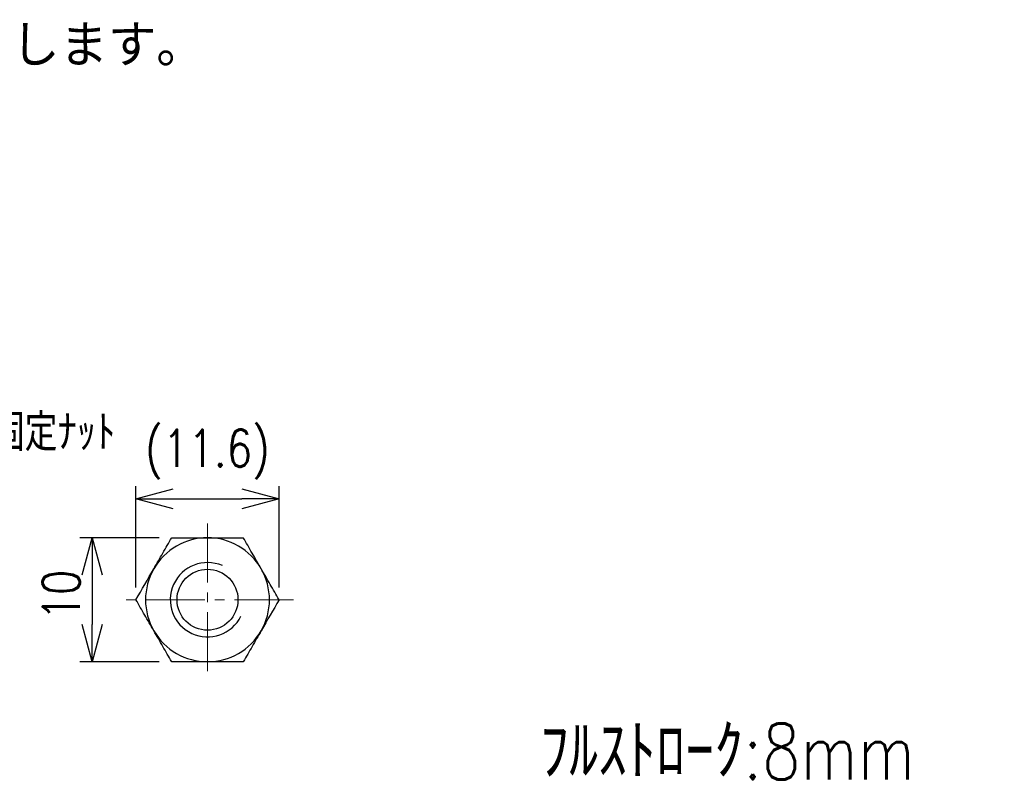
# Model space of a CAD drawing. Header units: millimetres. Extents: x 9 to 199, y 15 to 201.
# Tile 7 of 7: x 120 to 199, y 139 to 201. Entities that reach past the tile are written whole.
import ezdxf

# ---------------------------------------------------------------- set-up
doc = ezdxf.new("R2010")
doc.units = ezdxf.units.MM
doc.linetypes.add('CENTER2', pattern=[28.575, 19.05, -3.175, 3.175, -3.175])
doc.layers.get('Defpoints').update_dxf_attribs({"color": 8, "lineweight": 0})
doc.layers.add('02 Center', color=150, linetype='CENTER2', lineweight=15)
doc.layers.add('17 Rivision', color=1, linetype='Continuous', lineweight=15)
doc.styles.add('GT_Dimension', font='simplex.shx', dxfattribs={"width": 0.8, "bigfont": 'bigfont.shx'})
doc.styles.add('GT_Notes', font='txt')
doc.dimstyles.new('GT_DIMSTYLE$0', dxfattribs={"dimscale": 0, "dimtxt": 3, "dimasz": 3, "dimexe": 1, "dimexo": 1, "dimgap": 1, "dimtad": 1, "dimdec": 3, "dimdsep": 46, "dimtxsty": 'GT_Dimension', "dimblk": 'OPEN30', "dimcen": -5, "dimclrd": 256, "dimclre": 256, "dimclrt": 256, "dimazin": 2, "dimtfac": 1, "dimtdec": 3, "dimtmove": 0, "dimatfit": 3, "dimldrblk": 'OPEN30', "dimfxl": 1, "dimtolj": 1, "dimtzin": 0, "dimlwd": -1, "dimlwe": -1, "dimarcsym": 0})

# ---------------------------------------------------------------- blocks, each defined once
blk = doc.blocks.new('_Open30')
at = {"color": 0, "linetype": 'ByBlock', "lineweight": -2}
for p, q in [((-1, 0.268), (0, 0)), ((0, 0), (-1, -0.268)), ((0, 0), (-1, 0))]:
    blk.add_line(p, q, dxfattribs=at)
blk = doc.blocks.new('*D25')
at = {"transparency": 16777216}
for p, q in [((131.274, 158.769), (124.857, 158.769)), ((125.857, 155.769), (125.857, 151.769)), ((131.274, 148.769), (124.857, 148.769))]:
    blk.add_line(p, q, dxfattribs=at)
at = {"layer": 'Defpoints', "color": 0, "transparency": 16777216}
for p in [(132.274, 158.769), (125.857, 148.769), (132.274, 148.769)]:
    blk.add_point(p, dxfattribs=at)
at = {"transparency": 16777216, "xscale": 3, "yscale": 3, "zscale": 3}
for p, rotation in [((125.857, 158.769), 90), ((125.857, 148.769), 270)]:
    blk.add_blockref('_Open30', p, dxfattribs=dict(at, rotation=rotation))
at = {"transparency": 16777216, "insert": (121.857, 154.143), "char_height": 3, "attachment_point": 2, "rotation": 90, "style": 'GT_Dimension'}
blk.add_mtext('\\A1;10', dxfattribs=at)
blk = doc.blocks.new('*D26')
at = {"transparency": 16777216}
for p, q in [((129.388, 154.769), (129.388, 162.916)), ((140.935, 154.769), (140.935, 162.916)), ((132.388, 161.916), (137.935, 161.916))]:
    blk.add_line(p, q, dxfattribs=at)
at = {"layer": 'Defpoints', "color": 0, "transparency": 16777216}
for p in [(140.935, 161.916), (129.388, 153.769), (140.935, 153.769)]:
    blk.add_point(p, dxfattribs=at)
at = {"transparency": 16777216, "xscale": 3, "yscale": 3, "zscale": 3, "rotation": 180}
blk.add_blockref('_Open30', (129.388, 161.916), dxfattribs=at)
at = {"transparency": 16777216, "xscale": 3, "yscale": 3, "zscale": 3}
blk.add_blockref('_Open30', (140.935, 161.916), dxfattribs=at)
at = {"transparency": 16777216, "insert": (135.161, 167.487), "char_height": 3, "attachment_point": 2, "style": 'GT_Dimension'}
blk.add_mtext('\\A1;(11.6)', dxfattribs=at)

msp = doc.modelspace()

# ---------------------------------------------------------------- linework, layer by layer
msp.add_circle((135.161, 153.7687), 2.4585)
for radius, start, end in [(5, 90, 150), (5, 30, 90), (3, 66.460919, 333.962126), (5, 150, 210), (5, 330, 30), (5, 210, 270), (5, 270, 330)]:
    msp.add_arc((135.161, 153.7687), radius, start, end)
for points, knots in [([(130.8309, 156.2687), (130.9534, 156.4809), (131.0764, 156.694), (131.3198, 157.1156), (131.4407, 157.325), (131.8013, 157.9494), (132.0387, 158.3608), (132.2743, 158.7687)], [0, 0, 0, 0, 0.25, 0.25, 0.5, 0.5, 1, 1, 1, 1]), ([(135.161, 158.7687), (135.406, 158.7687), (135.6521, 158.7687), (136.1389, 158.7687), (136.3807, 158.7687), (137.1017, 158.7687), (137.5767, 158.7687), (138.0478, 158.7687)], [0, 0, 0, 0, 0.25, 0.25, 0.5, 0.5, 1, 1, 1, 1]), ([(139.4912, 156.2687), (139.247, 156.6915), (138.9996, 157.1201), (138.5176, 157.9549), (138.2812, 158.3644), (138.0478, 158.7687)], [0, 0, 0, 0, 0.5, 0.5, 1, 1, 1, 1]), ([(140.9345, 153.7687), (140.6997, 154.1754), (140.4593, 154.5918), (139.9774, 155.4264), (139.7351, 155.8461), (139.4912, 156.2687)], [0, 0, 0, 0, 0.5, 0.5, 1, 1, 1, 1]), ([(130.8309, 151.2687), (130.5868, 151.6915), (130.3394, 152.1201), (129.8574, 152.9549), (129.6209, 153.3644), (129.3875, 153.7687)], [0, 0, 0, 0, 0.5, 0.5, 1, 1, 1, 1]), ([(132.2743, 148.7687), (132.0395, 149.1754), (131.799, 149.5918), (131.3172, 150.4264), (131.0749, 150.8461), (130.8309, 151.2687)], [0, 0, 0, 0, 0.5, 0.5, 1, 1, 1, 1]), ([(139.4912, 151.2687), (139.3687, 151.0565), (139.2456, 150.8434), (139.0022, 150.4218), (138.8813, 150.2124), (138.5208, 149.588), (138.2833, 149.1766), (138.0478, 148.7687)], [0, 0, 0, 0, 0.25, 0.25, 0.5, 0.5, 1, 1, 1, 1]), ([(135.161, 148.7687), (134.916, 148.7687), (134.6699, 148.7687), (134.1831, 148.7687), (133.9414, 148.7687), (133.2203, 148.7687), (132.7453, 148.7687), (132.2743, 148.7687)], [0, 0, 0, 0, 0.25, 0.25, 0.5, 0.5, 1, 1, 1, 1])]:
    msp.add_open_spline(points, degree=3, knots=knots)
for points in [[(132.2743, 158.7687), (133.2187, 158.7687), (134.1774, 158.7687), (135.161, 158.7687)], [(129.3875, 153.7687), (129.8598, 154.5866), (130.3391, 155.4168), (130.8309, 156.2687)], [(140.9345, 153.7687), (140.4623, 152.9508), (139.983, 152.1206), (139.4912, 151.2687)], [(138.0478, 148.7687), (137.1033, 148.7687), (136.1447, 148.7687), (135.161, 148.7687)]]:
    msp.add_open_spline(points, degree=3)
at = {"layer": '02 Center', "ltscale": 0.25}
for p, q in [((135.161, 159.9215), (135.161, 147.6159)), ((142.0948, 153.7687), (128.2273, 153.7687))]:
    msp.add_line(p, q, dxfattribs=at)

# ---------------------------------------------------------------- texts
at = {"attachment_point": 1, "style": 'GT_Dimension'}
for s, insert, char_height in [('端子固定ﾅｯﾄ', (112.499, 168.7675), 3), ('ﾌﾙｽﾄﾛｰｸ:8mm', (161.9827, 143.7845), 4.5)]:
    msp.add_mtext(s, dxfattribs=dict(at, insert=insert, char_height=char_height))
at = {"layer": '17 Rivision', "color": 1, "insert": (10.1318, 200.0802), "char_height": 3, "attachment_point": 1, "style": 'GT_Notes'}
msp.add_mtext_dynamic_manual_height_columns('※本図面の複製、第三者への開示および類似製品の製作を禁止します。', width=133.065013, gutter_width=15, heights=[3.4431], dxfattribs=at)

# ---------------------------------------------------------------- dimensions: what is measured, and where the dimension line sits
dim = msp.add_linear_dim(base=(140.9345, 161.916), p1=(129.3875, 153.7687), p2=(140.9345, 153.7687), text='(11.6)', dimstyle='GT_DIMSTYLE$0', override={"dimscale": 1, "dimdec": 3})
dim.commit()
dim.dimension.update_dxf_attribs({"geometry": '*D26', "text_midpoint": (135.161, 161.916), "dimtype": 160})
dim = msp.add_linear_dim(base=(125.8565, 148.7687), p1=(132.2743, 158.7687), p2=(132.2743, 148.7687), angle=90, dimstyle='GT_DIMSTYLE$0', override={"dimscale": 1})
dim.commit()
dim.dimension.update_dxf_attribs({"geometry": '*D25', "text_midpoint": (125.8565, 154.1428), "dimtype": 160})

doc.saveas('drawing.dxf')
